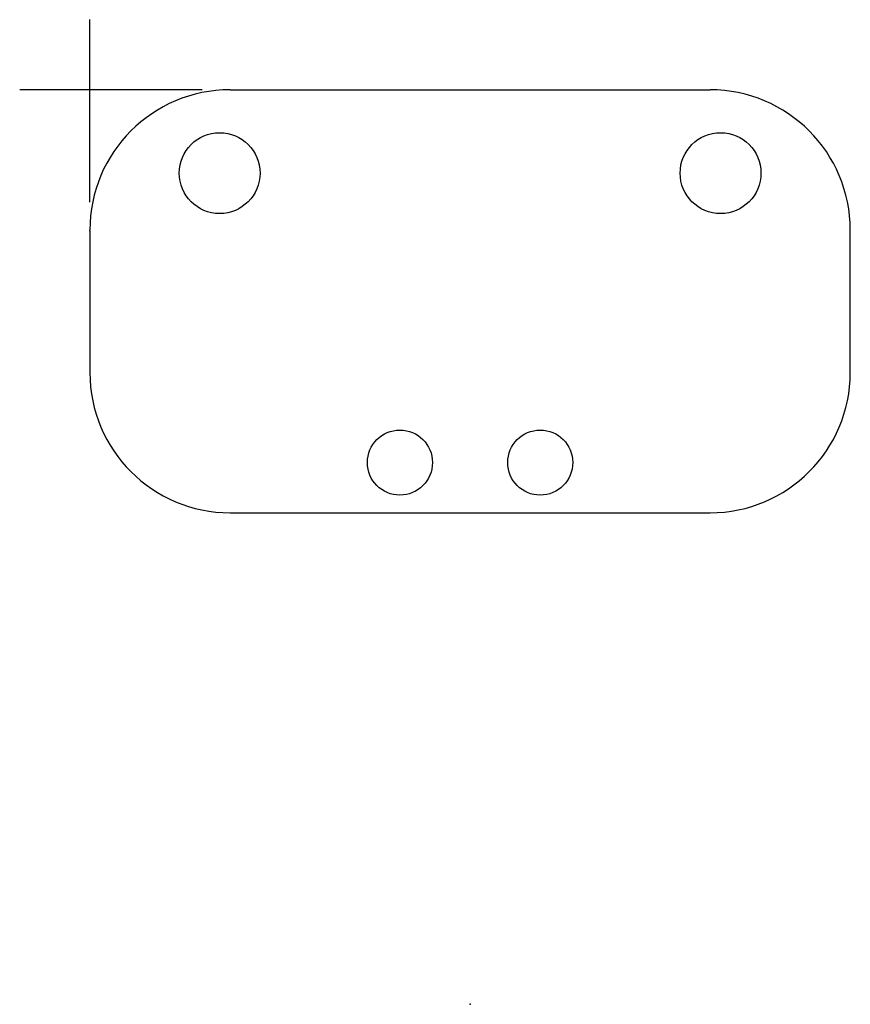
# Model space of a CAD drawing. Header units: inches. Extents: x 1.58 to 3.06, y 3.78 to 5.53.
import ezdxf

# ---------------------------------------------------------------- set-up
doc = ezdxf.new("R2010")
doc.units = ezdxf.units.IN
doc.header["$MEASUREMENT"] = 0
doc.header["$PDSIZE"] = -1

msp = doc.modelspace()

# ---------------------------------------------------------------- linework, layer by layer
at = {"color": 7, "linetype": 'Continuous'}
for p, q in [((1.7063, 5.2068), (1.7063, 5.5318)), ((1.9063, 5.4068), (1.5813, 5.4068)), ((1.9563, 5.4068), (2.8114, 5.4068)), ((1.7063, 5.1549), (1.7063, 5.1568)), ((1.7063, 5.1549), (1.7063, 4.9031)), ((3.0614, 5.1549), (3.0614, 5.1568)), ((3.0614, 4.9031), (3.0614, 5.1549)), ((1.9563, 4.6531), (2.8114, 4.6531))]:
    msp.add_line(p, q, dxfattribs=at)
for centre, radius in [((1.9376, 5.2583), 0.072), ((2.8302, 5.2583), 0.072), ((2.2589, 4.7425), 0.058), ((2.5089, 4.7425), 0.058)]:
    msp.add_circle(centre, radius, dxfattribs=at)
for centre, start, end in [((1.9563, 5.1568), 90, 180), ((2.8114, 5.1568), 0, 90), ((1.9563, 4.9031), 180, 270), ((2.8114, 4.9031), 270, 0)]:
    msp.add_arc(centre, 0.25, start, end, dxfattribs=at)
msp.add_point((2.3839, 3.7771), dxfattribs=at)

doc.saveas('drawing.dxf')
